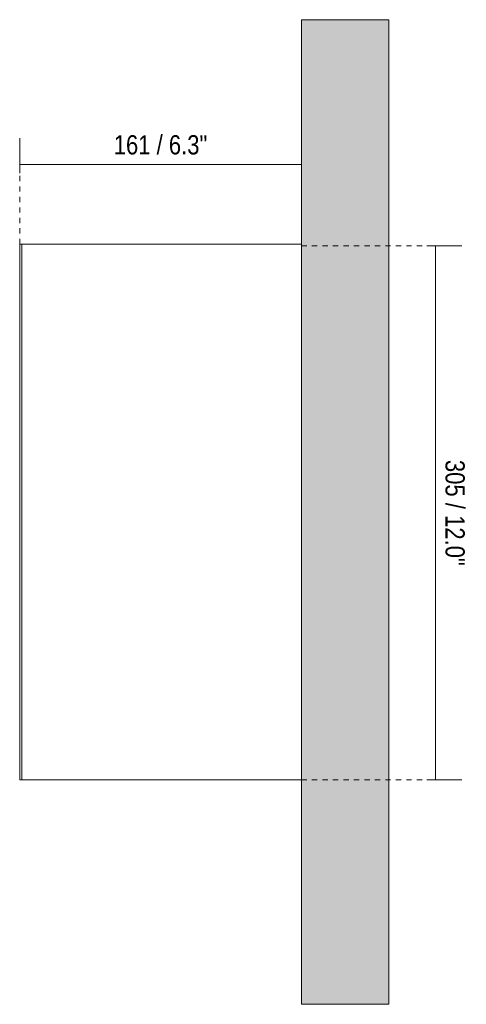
# Model space of a CAD drawing. Header units: millimetres. Extents: x -6861 to -4545, y 12 to 6861.
# Tile 2 of 2: x -6168 to -5912, y 6298 to 6861. Entities that reach past the tile are written whole.
import ezdxf

# ---------------------------------------------------------------- set-up
doc = ezdxf.new("R2010")
doc.units = ezdxf.units.MM
doc.linetypes.add('Dash', pattern=[6, 3, -3])
doc.layers.add('A-ANNO-DIMS', color=7, linetype='Dash', lineweight=9, true_color=0xd2d2d2)
for name, color, linetype, lineweight in [('A-ANNO-DIMS-5', 7, 'Continuous', 9), ('A-WALL', 7, 'Continuous', 9), ('E-LITE-EQPM', 7, 'Continuous', 20)]:
    doc.layers.add(name, color=color, linetype=linetype, lineweight=lineweight)
doc.styles.add('Arial Narrow', font='ARIALN.TTF', dxfattribs={"height": 11})
doc.dimstyles.new('FARO_-_2_2mm_Arial_Narrow_mm_Inch_Right', dxfattribs={"dimscale": 304.8, "dimtxt": 11.257741, "dimasz": 0, "dimexe": 0.049213, "dimexo": 0.0625, "dimgap": 0.008202, "dimtad": 1, "dimdec": 0, "dimzin": 0, "dimdsep": 46, "dimtxsty": 'Arial Narrow', "dimblk1": 'NONE', "dimblk2": 'NONE', "dimsah": 1, "dimcen": 0.09, "dimadec": 0, "dimazin": 0, "dimtfac": 1, "dimtdec": 4, "dimtix": 1, "dimtmove": 0, "dimatfit": 3, "dimfxl": 0.016404, "dimfxlon": 1, "dimtvp": 1, "dimtolj": 1, "dimtzin": 0, "dimarcsym": 2})

# ---------------------------------------------------------------- blocks, each defined once
blk = doc.blocks.new('03 PODIUM SUPERFICIE 3 - 01 PODIUM EMPOTRADO CON MARCO 1-652961-Planta_PDF')
at = {"layer": 'E-LITE-EQPM'}
for p, q in [((-3430.16, 6426.3), (-3430.16, 6732.7)), ((-3428.96, 6732.7), (-3430.16, 6732.7)), ((-3428.96, 6732.7), (-3268.96, 6732.7)), ((-3428.96, 6732.7), (-3428.96, 6426.3)), ((-3428.96, 6732.7), (-3428.96, 6426.3)), ((-3428.96, 6426.3), (-3430.16, 6426.3)), ((-3268.96, 6426.3), (-3428.96, 6426.3))]:
    blk.add_line(p, q, dxfattribs=at)
blk = doc.blocks.new('DIMBLOCK9-Planta_PDF')
at = {"layer": 'A-ANNO-DIMS-5', "color": 251, "true_color": 0x5b5b5b, "transparency": 16777216}
for p, q in [((-5934.9, 6731.7), (-5914.9, 6731.7)), ((-5929.9, 6731.7), (-5934.9, 6731.7)), ((-5929.9, 6426.3), (-5929.9, 6731.7)), ((-5934.9, 6426.3), (-5914.9, 6426.3)), ((-5929.9, 6426.3), (-5934.9, 6426.3))]:
    blk.add_line(p, q, dxfattribs=at)
at = {"layer": 'A-ANNO-DIMS-5', "color": 0, "transparency": 16777216, "insert": (-5913.18, 6609.28), "char_height": 11, "width": 72.6928, "attachment_point": 1, "rotation": 270, "line_spacing_factor": 0.974696, "style": 'Arial Narrow'}
blk.add_mtext('305 / 12.0"', dxfattribs=at)
blk = doc.blocks.new('_None')
blk = doc.blocks.new('DIMBLOCK10-Planta_PDF')
at = {"layer": 'A-ANNO-DIMS-5', "color": 251, "true_color": 0x5b5b5b, "transparency": 16777216}
for p, q in [((-6167.75, 6778.05), (-6167.75, 6793.25)), ((-6006.55, 6778.05), (-6006.55, 6793.25)), ((-6167.75, 6778.25), (-6006.55, 6778.25)), ((-6167.75, 6778.25), (-6167.75, 6773.25)), ((-6006.55, 6778.25), (-6006.55, 6773.25))]:
    blk.add_line(p, q, dxfattribs=at)
at = {"layer": 'A-ANNO-DIMS-5', "color": 0, "transparency": 16777216, "insert": (-6113.95, 6794.96), "char_height": 11, "width": 64.3299, "attachment_point": 1, "line_spacing_factor": 0.974696, "style": 'Arial Narrow'}
blk.add_mtext('161 / 6.3"', dxfattribs=at)

msp = doc.modelspace()

# ---------------------------------------------------------------- hatches: boundary and pattern name
at = {"layer": 'A-WALL', "true_color": 0xf7f7f7}
msp.add_hatch(color=7, dxfattribs=at).paths.add_polyline_path([(-6006.55, 6298), (-5956.55, 6298), (-5956.55, 6861), (-6006.55, 6861), (-6006.55, 6439.24)])

# ---------------------------------------------------------------- linework, layer by layer
at = {"layer": 'A-ANNO-DIMS'}
for p, q in [((-6167.75, 6732.7), (-6167.75, 6782.7)), ((-6006.55, 6731.7), (-5931.55, 6731.7)), ((-6006.55, 6426.3), (-5931.55, 6426.3))]:
    msp.add_line(p, q, dxfattribs=at)
at = {"layer": 'A-WALL', "color": 253, "true_color": 0xaaaaaa}
for p, q in [((-6006.55, 6298), (-6006.55, 6861)), ((-5956.55, 6861), (-6006.55, 6861)), ((-5956.55, 6861), (-5956.55, 6298)), ((-5956.55, 6298), (-6006.55, 6298))]:
    msp.add_line(p, q, dxfattribs=at)

# ---------------------------------------------------------------- block references
at = {"layer": 'E-LITE-EQPM'}
msp.add_blockref('03 PODIUM SUPERFICIE 3 - 01 PODIUM EMPOTRADO CON MARCO 1-652961-Planta_PDF', (-2737.59, 0), dxfattribs=at)

# ---------------------------------------------------------------- dimensions: what is measured, and where the dimension line sits
at = {"layer": 'A-ANNO-DIMS', "color": 251, "linetype": 'Continuous', "true_color": 0x5b5b5b}
dim = msp.add_linear_dim(base=(-6006.55, 6778.25), p1=(-6167.75, 6773.25), p2=(-6006.55, 6773.25), dimstyle='FARO_-_2_2mm_Arial_Narrow_mm_Inch_Right', override={"dimpost": '<>', "dimfxl": 161.2}, dxfattribs=at)
dim.commit()
dim.dimension.update_dxf_attribs({"geometry": 'DIMBLOCK10-Planta_PDF', "text_midpoint": (-6087.15, 6787.87)})
dim = msp.add_linear_dim(base=(-5929.9, 6731.7), p1=(-5934.9, 6426.3), p2=(-5934.9, 6731.7), angle=90, dimstyle='FARO_-_2_2mm_Arial_Narrow_mm_Inch_Right', override={"dimtad": 4, "dimpost": '<>', "dimfxl": 305.4}, dxfattribs=at)
dim.commit()
dim.dimension.update_dxf_attribs({"geometry": 'DIMBLOCK9-Planta_PDF', "text_midpoint": (-5920.28, 6579)})

doc.saveas('drawing.dxf')
